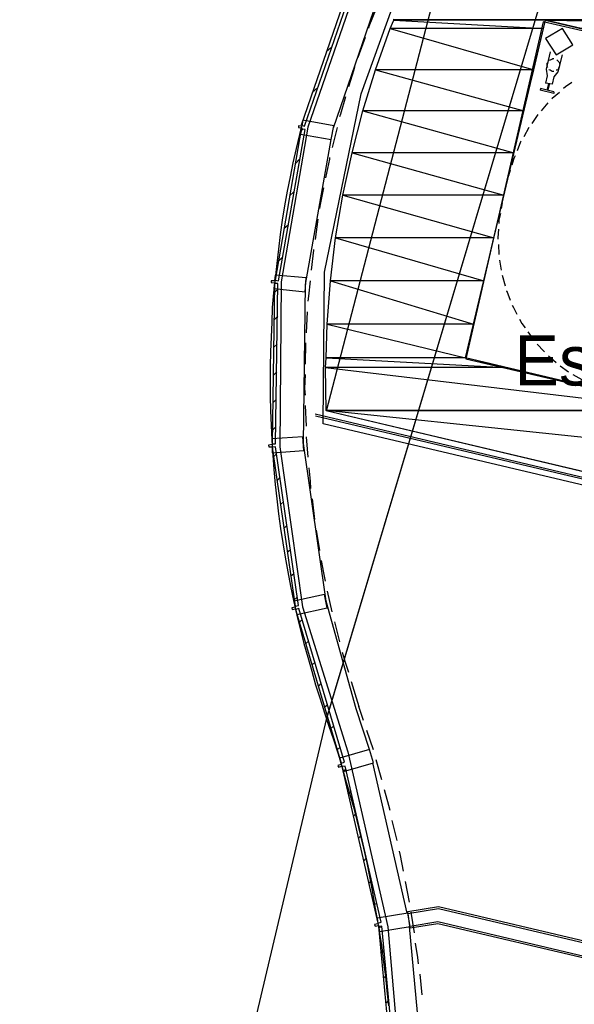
# Model space of a CAD drawing. Header units: feet. Extents: x -79 to 198, y -22 to 181.
# Tile 175 of 256: x 21 to 34, y 107 to 130. Entities that reach past the tile are written whole.
import ezdxf
from ezdxf.enums import TextEntityAlignment as Align

# ---------------------------------------------------------------- set-up
doc = ezdxf.new("R2010")
doc.units = ezdxf.units.FT
for name, color, linetype in [('A-AREA-COMUN', 252, 'CONTINUOUS'), ('A-AREA-UNIDAD', 30, 'CONTINUOUS'), ('A-LINEA', 7, 'CONTINUOUS'), ('A-MURO-CONCRETO', 8, 'CONTINUOUS'), ('A-NOMBRE-ESPACIO', 2, 'CONTINUOUS')]:
    doc.layers.add(name, color=color, linetype=linetype)

msp = doc.modelspace()

# ---------------------------------------------------------------- linework, layer by layer
at = {"layer": 'A-AREA-COMUN'}
msp.add_lwpolyline([(46.32, 130.2044), (46.48, 130.0089), (45.728, 127.2889), (33.568, 130.0978), (31.712, 122.0089), (43.68, 119.2178), (43.872, 119.0044), (43.44, 117.3689), (43.552, 116.2844), (42.912, 113.4933), (58.24, 109.8844)], dxfattribs=at)
at = {"layer": 'A-AREA-UNIDAD'}
msp.add_lwpolyline([(61.84, 105.7778), (62.048, 106.6133), (58, 107.5733), (58.16, 109.6178), (42.8, 113.2089), (42.752, 114.3644), (43.392, 117.0844), (42.32, 117.1378), (28.288, 120.4444), (28.32, 124.0889), (29.2, 128.3733), (30.112, 130.8978), (31.6, 133.6889), (32.24, 133.6889), (31.328, 134.1333), (30.912, 134.5422), (29.248, 131.4133), (27.92, 127.5733), (27.28, 123.8578), (27.248, 119.8933), (27.792, 116.0533), (28.88, 112.5689), (29.84, 108.3733), (30.112, 105.2089)], dxfattribs=at)
at = {"layer": 'A-LINEA'}
for p, q in [((36.6923, 141.2344), (28.3664, 113.3767)), ((36.6923, 141.2344), (28.3664, 113.3767)), ((36.6881, 141.2357), (28.3665, 113.3809)), ((36.6881, 141.2357), (28.3665, 113.3809)), ((31.7159, 133.6567), (28.3582, 120.754)), ((29.2933, 129.7244), (29.12, 129.2444)), ((28.36, 129.3778), (28.4933, 129.4978)), ((34.0267, 129.3111), (33.92, 128.8978)), ((33.6667, 128.8044), (33.6267, 128.6311)), ((33.7867, 128.6044), (33.6267, 128.6311)), ((33.6933, 128.6178), (33.6533, 128.4578)), ((33.72, 128.6178), (33.68, 128.4578)), ((28.0267, 128.4044), (28.16, 128.5244)), ((33.68, 128.1511), (33.52, 127.9644)), ((33.44, 127.8711), (33.2933, 127.6578)), ((27.76, 127.4844), (27.8, 127.5244)), ((28.6267, 127.5644), (28.5067, 127.0844)), ((33.2267, 127.5644), (33.1067, 127.3378)), ((27.8667, 123.7911), (28.48, 127.2711)), ((27.6267, 126.6978), (27.72, 126.8044)), ((32.7733, 126.5378), (32.7333, 126.4044)), ((27.48, 125.9244), (27.5867, 126.0178)), ((32.5867, 125.7511), (32.56, 125.6178)), ((28.16, 125.3644), (28.0933, 124.8711)), ((27.3467, 125.1378), (27.4533, 125.2311)), ((32.4933, 124.7511), (32.5067, 124.5111)), ((27.2133, 124.3511), (27.3067, 124.4444)), ((32.52, 124.3778), (32.56, 124.1378)), ((32.5867, 124.0178), (32.6533, 123.7644)), ((27.12, 123.6044), (27.2, 123.6844)), ((27.1067, 122.9378), (27.2, 123.0311)), ((27.9067, 123.1378), (27.88, 122.6311)), ((27.0933, 122.2844), (27.1867, 122.3644)), ((27.8667, 122.3911), (27.8533, 121.8844)), ((33.6933, 122.0844), (33.88, 121.9244)), ((33.9733, 121.8444), (34.1733, 121.6978)), ((27.0933, 121.6178), (27.1733, 121.6978)), ((34.28, 121.6311), (34.4933, 121.5111)), ((27.08, 120.9511), (27.16, 121.0311)), ((27.8533, 120.8844), (27.88, 120.3911)), ((28.0933, 120.6844), (43.28, 117.0978)), ((43.2133, 117.0578), (28.1067, 120.6311)), ((28.36, 120.7644), (43.4667, 117.1911)), ((27.0667, 120.2844), (27.1467, 120.3644)), ((27.88, 120.1378), (27.92, 119.6444)), ((27.0933, 119.6578), (27.1733, 119.7378)), ((27.1867, 119.0844), (27.2533, 119.1644)), ((27.2667, 118.5111), (27.3333, 118.5778)), ((28.0267, 118.6444), (28.08, 118.1511)), ((27.3467, 117.9378), (27.4133, 118.0044)), ((28.12, 117.8978), (28.2, 117.4044)), ((27.4267, 117.3644), (27.5067, 117.4311)), ((27.5067, 116.7911), (27.5867, 116.8578)), ((28.3867, 116.4311), (28.4933, 115.9378)), ((27.5867, 116.2178), (27.6667, 116.2844)), ((27.72, 115.6844), (27.7867, 115.7511)), ((28.56, 115.6978), (28.68, 115.2178)), ((27.8667, 115.1644), (27.9333, 115.2311)), ((28.0267, 114.6578), (28.0933, 114.7244)), ((28.1733, 114.1511), (28.24, 114.2178)), ((28.96, 114.2578), (29.1467, 113.6578)), ((28.32, 113.6444), (28.3867, 113.6978)), ((29.4, 112.6311), (29.08, 113.6044)), ((29.2533, 113.3244), (29.1467, 113.6578)), ((21.0069, 82.2403), (28.3763, 113.3838)), ((21.0069, 82.2403), (28.3763, 113.3838)), ((28.4667, 113.1244), (28.5333, 113.1911)), ((29.4933, 112.6178), (29.3333, 113.0844)), ((28.6267, 112.6178), (28.6933, 112.6844)), ((29.4533, 112.4578), (29.44, 112.4711)), ((29.4533, 112.4444), (29.4533, 112.4578)), ((30.3067, 108.6978), (29.48, 112.3111)), ((29.6933, 111.8978), (29.56, 112.3778)), ((28.76, 112.0978), (28.84, 112.1644)), ((28.88, 111.5644), (28.96, 111.6311)), ((29.0133, 111.0311), (29.08, 111.0978)), ((30.0667, 110.4444), (29.9467, 110.9244)), ((29.1333, 110.4978), (29.2, 110.5644)), ((29.2533, 109.9511), (29.32, 110.0178)), ((29.3733, 109.4178), (29.4533, 109.4844)), ((30.36, 108.9644), (30.2667, 109.4578)), ((29.5067, 108.8844), (29.5733, 108.9511)), ((31.0533, 108.8044), (30.32, 108.6844)), ((31.0533, 108.8578), (45.92, 105.3511)), ((45.9467, 105.2844), (31.0533, 108.8044)), ((30.48, 108.2311), (30.4, 108.7244)), ((29.6133, 108.3378), (29.6667, 108.3778)), ((30.7067, 104.6844), (30.36, 108.3778)), ((30.3733, 108.3911), (31.04, 108.4978)), ((31.04, 108.4444), (30.3733, 108.3378)), ((31.04, 108.4978), (45.88, 104.9911)), ((45.8267, 104.9511), (31.04, 108.4444)), ((29.6667, 107.7378), (29.7467, 107.8044)), ((29.7333, 107.1378), (29.8, 107.2044)), ((30.6667, 106.7378), (30.6133, 107.2311)), ((29.7867, 106.5378), (29.8667, 106.6044))]:
    msp.add_line(p, q, dxfattribs=at)
for points in [[(28.5333, 127.5511), (29.76, 131.1244), (31.52, 134.4711), (33.7867, 137.4978), (36.52, 140.1511)], [(43.4667, 117.1911), (43.9333, 119.1378), (31.7067, 122.0311), (33.6267, 130.1378), (45.8533, 127.2444), (46.5333, 130.1644), (31.72, 133.6711)], [(27.84, 127.5911), (29.1333, 131.3511), (29.0533, 131.3778), (27.76, 127.6178), (27.84, 127.5911)], [(29.56, 130.4178), (29.3867, 129.9911), (29.3733, 129.9511)], [(34.2842, 129.5462), (34.0285, 129.9423), (33.6225, 129.7027), (33.8781, 129.3066), (34.2842, 129.5462)], [(33.7333, 129.3778), (33.64, 128.9644), (33.6667, 128.8044)], [(33.68, 129.0044), (33.6667, 129.0311), (33.6667, 129.0578), (33.6667, 129.0844), (33.6667, 129.1111), (33.68, 129.1244)], [(33.72, 129.1778), (33.7467, 129.1911), (33.7733, 129.2044), (33.8, 129.2178), (33.8267, 129.2178)], [(33.8933, 129.1911), (33.9067, 129.1778), (33.92, 129.1644), (33.9467, 129.1378), (33.96, 129.1111), (33.96, 129.0844)], [(29.04, 129.0178), (29.0267, 128.9511), (28.8933, 128.5378)], [(33.8267, 128.9111), (33.8133, 128.9111), (33.7867, 128.9111), (33.76, 128.9244), (33.7333, 128.9378), (33.7067, 128.9511)], [(33.92, 128.8978), (33.8267, 128.7778), (33.7867, 128.6044)], [(33.96, 129.0311), (33.9467, 129.0044), (33.9333, 128.9778), (33.92, 128.9511), (33.8933, 128.9378), (33.88, 128.9378)], [(34.2533, 128.6444), (34.1067, 128.5378), (34.0533, 128.4978)], [(33.8267, 128.4178), (33.5067, 128.4978), (33.4933, 128.4578)], [(33.8267, 128.4178), (33.8267, 128.3778), (33.4933, 128.4578)], [(33.96, 128.4044), (33.7867, 128.2578), (33.7733, 128.2444)], [(28.8267, 128.2978), (28.7067, 127.8844), (28.68, 127.8178)], [(27.8, 127.7378), (27.72, 127.3911), (27.64, 127.0578), (27.56, 126.7111), (27.4933, 126.3778), (27.4267, 126.0311), (27.36, 125.6844), (27.3067, 125.3378), (27.2533, 124.9911), (27.2133, 124.6444), (27.1733, 124.2978), (27.1333, 123.9378), (27.0933, 123.5911), (27.0667, 123.2444), (27.0533, 122.8844), (27.04, 122.5378), (27.0267, 122.1778), (27.0133, 121.8311), (27.0133, 121.4711), (27.0133, 121.1111), (27.0267, 120.7644), (27.04, 120.4044), (27.0533, 120.0578), (27.08, 119.6978), (27.1067, 119.3511), (27.1333, 118.9911), (27.1733, 118.6444), (27.2133, 118.2844), (27.2667, 117.9378), (27.32, 117.5911), (27.3733, 117.2444), (27.44, 116.8978), (27.5067, 116.5511), (27.5733, 116.2044), (27.6533, 115.8578), (27.7333, 115.5244), (27.8267, 115.1778), (27.92, 114.8444), (28.0133, 114.5111), (28.1067, 114.1778), (28.2133, 113.8444), (28.32, 113.5111), (28.4267, 113.1911), (28.5333, 112.8711), (28.64, 112.5511), (28.7333, 112.2311), (28.8267, 111.8978), (28.92, 111.5778), (29.0133, 111.2444), (29.0933, 110.9244), (29.1733, 110.5911), (29.2533, 110.2578), (29.3333, 109.9111), (29.4, 109.5778), (29.4667, 109.2444), (29.52, 108.8978), (29.5867, 108.5511), (29.64, 108.2178), (29.6933, 107.8711), (29.7333, 107.5244), (29.7867, 107.1778), (29.8133, 106.8311), (29.8533, 106.4711)], [(27.7733, 127.5911), (27.6933, 127.6044), (27.6933, 127.5644), (27.7733, 127.5511), (27.7467, 127.4044), (28.48, 127.2711), (28.5467, 127.6044), (27.8, 127.7378), (27.7733, 127.5911)], [(27.2133, 123.8844), (27.8533, 127.5111), (27.76, 127.5244), (27.1333, 123.8978), (27.2133, 123.8844)], [(33.04, 127.2311), (33.0267, 127.2178), (32.9467, 127.0044)], [(28.44, 126.8444), (28.44, 126.8044), (28.3467, 126.3511)], [(32.8933, 126.8844), (32.8667, 126.8178), (32.8133, 126.6578)], [(28.2933, 126.1111), (28.2133, 125.7111), (28.2, 125.6178)], [(32.5467, 125.4978), (32.5067, 125.3378), (32.5067, 125.2578)], [(32.4933, 125.1244), (32.48, 124.9111), (32.48, 124.8844)], [(28.0533, 124.6311), (28.0533, 124.6178), (28, 124.1378)], [(27.12, 123.8844), (27.04, 123.8844), (27.04, 123.8444), (27.12, 123.8311), (27.1067, 123.6978), (27.8533, 123.6178), (27.88, 123.9511), (27.1333, 124.0178), (27.12, 123.8844)], [(27.9733, 123.8844), (27.9333, 123.5111), (27.92, 123.3911)], [(27.1467, 119.9644), (27.2, 123.8178), (27.12, 123.8178), (27.0667, 119.9644), (27.1467, 119.9644)], [(29.08, 113.6044), (28.36, 116.1911), (27.8133, 119.9778), (27.8667, 123.7911)], [(32.68, 123.6444), (32.6933, 123.6311), (32.7733, 123.4178)], [(32.8267, 123.2978), (32.8533, 123.2444), (32.9333, 123.0844)], [(33, 122.9644), (33.0533, 122.8578), (33.1333, 122.7511)], [(33.2, 122.6578), (33.3067, 122.5111), (33.3467, 122.4578)], [(33.4267, 122.3644), (33.5867, 122.1911), (33.6, 122.1778)], [(27.8533, 121.6311), (27.84, 121.2978), (27.8533, 121.1378)], [(27.0667, 119.9511), (26.9733, 119.9378), (26.9867, 119.8978), (27.0667, 119.8978), (27.0667, 119.7511), (27.8267, 119.8044), (27.8, 120.1378), (27.0533, 120.0844), (27.0667, 119.9511)], [(27.6933, 116.0844), (27.1467, 119.8978), (27.0667, 119.8844), (27.6133, 116.0711), (27.6933, 116.0844)], [(27.9467, 119.3911), (27.9733, 119.0711), (27.9867, 118.8978)], [(28.24, 117.1644), (28.2933, 116.8711), (28.3333, 116.6711)], [(27.6133, 116.0444), (27.5333, 116.0311), (27.5467, 115.9911), (27.6267, 116.0044), (27.6533, 115.8711), (28.3867, 116.0311), (28.32, 116.3511), (27.5867, 116.1911), (27.6133, 116.0444)], [(28.8, 112.3244), (27.7067, 116.0178), (27.6267, 115.9911), (28.72, 112.2978), (28.8, 112.3244)], [(28.7467, 114.9644), (28.8133, 114.7244), (28.8933, 114.4844)], [(28.72, 112.2711), (28.64, 112.2444), (28.6533, 112.2044), (28.7333, 112.2311), (28.7733, 112.0978), (29.4933, 112.3111), (29.4, 112.6311), (28.68, 112.4178), (28.72, 112.2711)], [(29.68, 108.4844), (28.8133, 112.2311), (28.7333, 112.2178), (29.6, 108.4578), (29.68, 108.4844)], [(29.8933, 111.1644), (29.8667, 111.2844), (29.76, 111.6578)], [(30.2133, 109.7111), (30.1467, 110.0844), (30.12, 110.1911)], [(30.3733, 108.3378), (30.32, 108.7378), (31.0533, 108.8578)], [(29.6, 108.4444), (29.52, 108.4311), (29.5333, 108.3911), (29.6133, 108.4044), (29.64, 108.2578), (30.3733, 108.3778), (30.32, 108.6978), (29.5867, 108.5778), (29.6, 108.4444)], [(30.0533, 104.5511), (29.6933, 108.3911), (29.6133, 108.3778), (29.9733, 104.5378), (30.0533, 104.5511)], [(30.5733, 107.4844), (30.56, 107.6311), (30.5067, 107.9778)]]:
    msp.add_lwpolyline(points, dxfattribs=at)
at = {"layer": 'A-MURO-CONCRETO'}
for points in [[(29.9867, 130.1378), (33.5733, 129.9378), (29.8933, 129.9378), (29.9867, 130.1378), (29.9867, 130.1378)], [(29.9867, 130.1644), (46.5333, 130.1378), (29.9867, 130.1378), (29.9867, 130.1644), (29.9867, 130.1644)], [(33.6267, 130.1378), (29.9867, 130.1378), (33.5733, 129.9378), (33.6267, 130.1378)], [(46.5333, 130.1378), (33.6267, 130.1378), (46.48, 129.9378), (46.5333, 130.1378)], [(33.6267, 130.1378), (46.48, 129.9378), (34.48, 129.9378), (33.6267, 130.1378), (33.6267, 130.1378)], [(29.8933, 129.9378), (33.3467, 128.9511), (29.5467, 128.9511), (29.8933, 129.9378), (29.8933, 129.9378)], [(33.5733, 129.9378), (29.8933, 129.9378), (33.3467, 128.9511), (33.5733, 129.9378)], [(29.5467, 128.9511), (33.1067, 127.9644), (29.24, 127.9644), (29.5467, 128.9511), (29.5467, 128.9511)], [(33.3467, 128.9511), (29.5467, 128.9511), (33.1067, 127.9644), (33.3467, 128.9511)], [(29.24, 127.9644), (32.8667, 126.9511), (28.9867, 126.9511), (29.24, 127.9644), (29.24, 127.9644)], [(33.1067, 127.9644), (29.24, 127.9644), (32.8667, 126.9511), (33.1067, 127.9644)], [(28.9867, 126.9511), (32.6267, 125.9378), (28.76, 125.9378), (28.9867, 126.9511), (28.9867, 126.9511)], [(32.8667, 126.9511), (28.9867, 126.9511), (32.6267, 125.9378), (32.8667, 126.9511)], [(28.76, 125.9378), (32.3867, 124.9111), (28.5867, 124.9111), (28.76, 125.9378), (28.76, 125.9378)], [(32.6267, 125.9378), (28.76, 125.9378), (32.3867, 124.9111), (32.6267, 125.9378)], [(28.5867, 124.9111), (32.1467, 123.8844), (28.4667, 123.8844), (28.5867, 124.9111), (28.5867, 124.9111)], [(32.3867, 124.9111), (28.5867, 124.9111), (32.1467, 123.8844), (32.3867, 124.9111)], [(28.4667, 123.8844), (31.8933, 122.8444), (28.3867, 122.8444), (28.4667, 123.8844), (28.4667, 123.8844)], [(32.1467, 123.8844), (28.4667, 123.8844), (31.8933, 122.8444), (32.1467, 123.8844)], [(28.3867, 122.8444), (31.7067, 122.0311), (28.36, 122.0311), (28.3867, 122.8444), (28.3867, 122.8444)], [(31.8933, 122.8444), (28.3867, 122.8444), (31.7067, 122.0311), (31.8933, 122.8444)], [(28.36, 122.0311), (32.6533, 121.8044), (28.3467, 121.8044), (28.36, 122.0311), (28.36, 122.0311)], [(31.7067, 122.0311), (28.36, 122.0311), (32.6533, 121.8044), (31.7067, 122.0311)], [(32.6533, 121.8044), (28.3467, 121.8044), (37.04, 120.7644), (32.6533, 121.8044)], [(28.3467, 121.8044), (37.04, 120.7644), (28.36, 120.7644), (28.3467, 121.8044), (28.3467, 121.8044)], [(28.36, 120.7644), (35.24, 119.1378), (43.9333, 119.1378), (28.36, 120.7644)], [(28.36, 120.7644), (37.04, 120.7644), (43.9333, 119.1378), (28.36, 120.7644), (28.36, 120.7644)]]:
    msp.add_lwpolyline(points, dxfattribs=at)

# ---------------------------------------------------------------- texts
at = {"layer": 'A-NOMBRE-ESPACIO'}
msp.add_text('Escalera', height=1.2, dxfattribs=at).set_placement((36, 121.3689), align=Align.CENTER)

doc.saveas('drawing.dxf')
